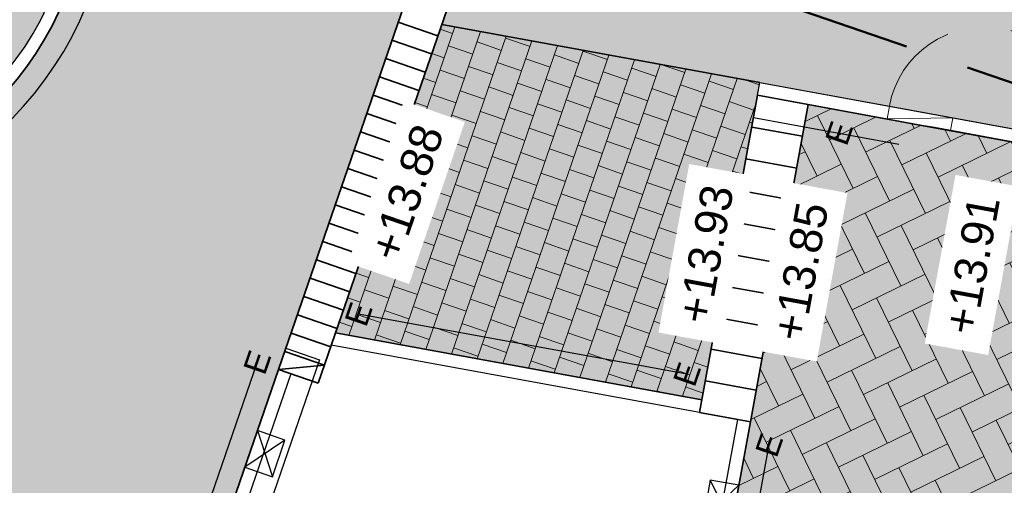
# Model space of a CAD drawing. Header units: metres. Extents: x 131295 to 132236, y 397710 to 398702.
# Tile 82 of 127: x 131585 to 131601, y 398223 to 398230. Entities that reach past the tile are written whole.
import ezdxf
from ezdxf.enums import TextEntityAlignment as Align

# ---------------------------------------------------------------- set-up
doc = ezdxf.new("R2010")
doc.units = ezdxf.units.M
for name, pattern in [('AL-BANDVERLAGING', [5, 1.5, -1, 0, -1, 1.5]), ('AL-BLADSCHEIDING', [13, 5, -1, 0, -1, 5, -1]), ('AL-MATERIAALS', [2, 1, -1])]:
    doc.linetypes.add(name, pattern=pattern)
for name, color, linetype, lineweight in [('N-KO-bandverlaging', 1, 'AL-BANDVERLAGING', 18), ('N-KO-inritband 650x300x200 mm', 110, 'Continuous', 35), ('N-KO-inritband 800x500x180 mm', 110, 'Continuous', 35), ('N-KO-tekst banden', 1, 'Continuous', 18), ('N-KO-trottoirband 180-200x250mm', 3, 'Continuous', 35), ('N-KO-trottoirband achterkant', 8, 'Continuous', 5), ('N-KO-verloopband', 1, 'Continuous', 18), ('N-RI-trottoirkolk', 7, 'Continuous', 25), ("N-VH-arcering 'MAT' grijs 254", 254, 'Continuous', 18), ('N-VH-arcering betontegels halfsteensverband', 8, 'Continuous', 5), ('N-VH-arcering SBS KF keperverband', 8, 'Continuous', 5), ('X-AL-bladscheiding', 4, 'AL-BLADSCHEIDING', 50), ('X-AL-materiaalscheiding', 1, 'AL-MATERIAALS', 18), ('X-AL-planhoogte', 190, 'Continuous', 25)]:
    doc.layers.add(name, color=color, linetype=linetype, lineweight=lineweight)
doc.layers.add("N-VH-arcering 'MAT' kleur 1 (heiderood)", color=7, linetype='Continuous', lineweight=18, true_color=0xd98c8c)
doc.layers.add("N-VH-arcering 'MAT' kleur 5 (roodbruin)", color=7, linetype='Continuous', lineweight=18, true_color=0xc5a6a0)
for name, color, linetype, plot in [('X-AL-contourlijnen', 30, 'Continuous', False), ('X-AL-hulplijn bandenlijnnummers', 30, 'Continuous', False), ('X-AL-hulplijn hoogtetekst', 190, 'Continuous', False)]:
    doc.layers.add(name, color=color, linetype=linetype, plot=plot)
doc.styles.add('CS Annotative', font='arial.ttf')

# ---------------------------------------------------------------- blocks, each defined once
blk = doc.blocks.new('*U79')
for p, q in [((0.5133728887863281, 1.40941416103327), (1.600748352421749, -2.179473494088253)), ((2.627494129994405, 0.6393548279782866), (-0.5133728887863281, -1.40941416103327))]:
    blk.add_line(p, q)
blk.add_lwpolyline([(0.5133728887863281, 1.40941416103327), (-0.5133728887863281, -1.40941416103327), (1.600748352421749, -2.179473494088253), (2.627494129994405, 0.6393548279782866)], close=True)
blk = doc.blocks.new('*U80')
for p, q in [((-0.2951445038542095, -1.470676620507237), (-1.910870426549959, 1.913393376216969)), ((-2.501159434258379, -1.027959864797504), (0.2951445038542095, 1.470676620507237))]:
    blk.add_line(p, q)
blk.add_lwpolyline([(-0.2951445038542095, -1.470676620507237), (0.2951445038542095, 1.470676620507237), (-1.910870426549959, 1.913393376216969), (-2.501159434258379, -1.027959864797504)], close=True)

msp = doc.modelspace()

# ---------------------------------------------------------------- hatches: boundary and pattern name
at = {"layer": "N-VH-arcering 'MAT' grijs 254"}
h = msp.add_hatch(color=256, dxfattribs=at)
h.dxf.hatch_style = 1
edge = h.paths.add_edge_path()
edge.add_line((131604.2964276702, 398306.7382348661), (131599.7013820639, 398308.3168400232))
edge.add_line((131599.7013820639, 398308.3168400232), (131598.5095201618, 398304.8475369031))
edge.add_line((131598.5095201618, 398304.8475369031), (131600.8592730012, 398304.0402909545))
edge.add_line((131600.8592730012, 398304.0402909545), (131601.9276817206, 398303.5853646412))
edge.add_line((131601.9276817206, 398303.5853646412), (131602.5092263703, 398303.1823472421))
edge.add_line((131602.5092263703, 398303.1823472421), (131602.9440610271, 398302.8810016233))
edge.add_line((131602.9440610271, 398302.8810016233), (131603.3288995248, 398302.5057060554))
edge.add_line((131603.3288995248, 398302.5057060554), (131603.7918423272, 398302.0542429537))
edge.add_line((131603.7918423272, 398302.0542429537), (131604.2989439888, 398300.9260825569))
edge.add_line((131604.2989439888, 398300.9260825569), (131604.6015121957, 398299.7532691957))
edge.add_line((131604.6015121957, 398299.7532691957), (131604.4016105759, 398298.339342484))
edge.add_line((131604.4016105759, 398298.339342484), (131604.3989014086, 398298.3281176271))
edge.add_line((131604.3989014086, 398298.3281176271), (131580.9204563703, 398230.4919083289))
edge.add_arc((131579.9754560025, 398230.8189775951), 1.000000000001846, 251.0015136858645, 340.9090119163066, ccw=False)
edge.add_line((131579.6499128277, 398229.8734504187), (131574.3583023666, 398231.6953416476))
edge.add_line((131574.3583023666, 398231.6953416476), (131573.771636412, 398229.9936296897))
edge.add_line((131573.771636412, 398229.9936296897), (131579.8578113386, 398227.8981714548))
edge.add_arc((131581.4204185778, 398232.4367019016), 4.800000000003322, 251.0015136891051, 340.9860701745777)
edge.add_line((131585.9585276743, 398230.8728714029), (131587.4947929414, 398235.3309884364))
edge.add_arc((131587.2111611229, 398235.4287278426), 0.2999999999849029, 340.9860701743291, 430.9860701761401)
edge.add_line((131587.3089005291, 398235.7123596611), (131585.7016535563, 398236.2662162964))
edge.add_line((131585.7016535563, 398236.2662162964), (131587.7668331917, 398242.2591998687))
edge.add_line((131587.7668331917, 398242.2591998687), (131586.1403843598, 398242.8221217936))
edge.add_line((131586.1403843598, 398242.8221217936), (131587.1612208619, 398245.7716220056))
edge.add_line((131587.1612208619, 398245.7716220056), (131588.7837028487, 398245.2100730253))
edge.add_line((131588.7837028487, 398245.2100730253), (131592.7845025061, 398256.8200686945))
edge.add_line((131592.7845025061, 398256.8200686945), (131591.1776277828, 398257.3762159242))
edge.add_line((131591.1776277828, 398257.3762159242), (131592.1253464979, 398260.114457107))
edge.add_line((131592.1253464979, 398260.114457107), (131593.5395382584, 398259.6249983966))
edge.add_line((131593.5395382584, 398259.6249983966), (131593.6828893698, 398260.0409916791))
edge.add_line((131593.6828893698, 398260.0409916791), (131593.9652386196, 398260.8603462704))
edge.add_arc((131613.2522022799, 398254.2140666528), 20.39999999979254, 155.9860701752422, 160.9860701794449, ccw=False)
edge.add_line((131594.6178927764, 398262.5160248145), (131597.3099115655, 398268.558444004))
edge.add_line((131597.3099115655, 398268.558444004), (131596.1397899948, 398268.9616674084))
edge.add_line((131596.1397899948, 398268.9616674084), (131596.798361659, 398270.8644767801))
edge.add_line((131596.798361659, 398270.8644767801), (131595.9478613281, 398271.1588391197))
edge.add_line((131595.9478613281, 398271.1588391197), (131596.9290691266, 398273.9938402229))
edge.add_line((131596.9290691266, 398273.9938402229), (131597.7795694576, 398273.6994778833))
edge.add_line((131597.7795694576, 398273.6994778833), (131599.3302566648, 398278.1798743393))
edge.add_line((131599.3302566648, 398278.1798743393), (131599.7227401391, 398279.3138758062))
edge.add_line((131599.7227401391, 398279.3138758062), (131600.9575696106, 398282.8816653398))
edge.add_line((131600.9575696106, 398282.8816653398), (131600.1070692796, 398283.1760276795))
edge.add_line((131600.1070692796, 398283.1760276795), (131601.0882770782, 398286.0110287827))
edge.add_line((131601.0882770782, 398286.0110287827), (131601.9387774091, 398285.7166664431))
edge.add_line((131601.9387774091, 398285.7166664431), (131602.9280215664, 398288.5748869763))
edge.add_line((131602.9280215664, 398288.5748869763), (131603.3205050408, 398289.7088884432))
edge.add_line((131603.3205050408, 398289.7088884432), (131605.069945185, 398294.7635412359))
edge.add_line((131605.069945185, 398294.7635412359), (131604.219444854, 398295.0579035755))
edge.add_line((131604.219444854, 398295.0579035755), (131606.351309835, 398301.2174954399))
edge.add_arc((131607.2963102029, 398300.8904261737), 1.000000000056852, 70.90901191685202, 160.9090119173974, ccw=False)
edge.add_line((131607.6233794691, 398301.8354265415), (131610.9632836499, 398300.6794693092))
edge.add_arc((131606.1751964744, 398301.0174355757), 4.799999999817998, 355.9624841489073, 417.0169130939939)
edge.add_arc((131606.1751959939, 398301.0174347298), 4.800000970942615, 57.01691377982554, 71.04461871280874)
edge.add_line((131607.7343886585, 398305.5571403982), (131604.2964276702, 398306.7382348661))
h = msp.add_hatch(color=256, dxfattribs=at)
h.dxf.hatch_style = 1
edge = h.paths.add_edge_path()
edge.add_arc((131611.430863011, 398225.5436627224), 1.000000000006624, 79.65226826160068, 169.6522682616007, ccw=False)
edge.add_line((131611.610484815, 398226.5273984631), (131612.7821703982, 398226.3134586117))
edge.add_line((131612.7821703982, 398226.3134586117), (131613.8293740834, 398226.1197675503))
edge.add_line((131613.8293740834, 398226.1197675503), (131614.168502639, 398228.0425657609))
edge.add_line((131614.168502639, 398228.0425657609), (131602.6982103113, 398230.1369438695))
edge.add_arc((131602.8778321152, 398231.1206796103), 1.000000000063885, 161.0669942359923, 259.6522682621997, ccw=False)
edge.add_line((131601.931933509, 398231.4451419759), (131608.2000050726, 398249.7183248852))
edge.add_line((131608.2000050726, 398249.7183248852), (131606.4135850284, 398250.058049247))
edge.add_line((131606.4135850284, 398250.058049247), (131600.0431729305, 398231.4865150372))
edge.add_arc((131599.0972743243, 398231.810977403), 0.999999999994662, 259.6522682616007, 341.0669942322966, ccw=False)
edge.add_line((131598.9176525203, 398230.8272416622), (131592.0843891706, 398232.0749376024))
edge.add_line((131592.0843891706, 398232.0749376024), (131591.5997207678, 398230.668469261))
edge.add_line((131591.5997207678, 398230.668469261), (131592.0251684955, 398230.5218601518))
edge.add_line((131592.0251684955, 398230.5218601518), (131591.8895395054, 398230.1282758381))
edge.add_line((131591.8895395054, 398230.1282758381), (131596.8249366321, 398229.227114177))
edge.add_line((131596.8249366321, 398229.227114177), (131608.2660791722, 398227.1380585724))
edge.add_line((131608.2660791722, 398227.1380585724), (131605.5897142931, 398212.480396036))
edge.add_line((131605.5897142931, 398212.480396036), (131605.4639790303, 398211.7917810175))
edge.add_line((131605.4639790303, 398211.7917810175), (131603.2445683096, 398199.6383963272))
edge.add_line((131603.2445683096, 398199.6383963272), (131603.1188330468, 398198.9497813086))
edge.add_line((131603.1188330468, 398198.9497813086), (131599.8136342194, 398180.8481803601))
edge.add_line((131599.8136342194, 398180.8481803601), (131580.9629174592, 398184.2971932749))
edge.add_line((131580.9629174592, 398184.2971932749), (131580.9989130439, 398184.4939285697))
edge.add_line((131580.9989130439, 398184.4939285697), (131577.1597079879, 398185.1963658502))
edge.add_line((131577.1597079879, 398185.1963658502), (131574.6796128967, 398171.5887932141))
edge.add_line((131574.6796128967, 398171.5887932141), (131574.2877877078, 398169.4389604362))
edge.add_line((131574.2877877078, 398169.4389604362), (131574.197403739, 398168.9430494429))
edge.add_arc((131573.2136101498, 398169.1223541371), 0.999999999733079, 340.83084805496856, 349.6707371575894, ccw=False)
edge.add_line((131574.1581634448, 398168.7939959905), (131571.1959423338, 398160.2728865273))
edge.add_arc((131573.8064940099, 398164.3009158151), 4.79999999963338, 237.0528688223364, 258.6958681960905)
edge.add_line((131572.865613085, 398159.5940332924), (131574.1227174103, 398163.2102128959))
edge.add_arc((131575.0672707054, 398162.8818547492), 0.9999999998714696, 79.67073715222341, 160.8308480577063, ccw=False)
edge.add_line((131575.2465753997, 398163.8656483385), (131581.0582669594, 398162.8064184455))
edge.add_line((131581.0582669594, 398162.8064184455), (131581.746922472, 398162.6809051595))
edge.add_line((131581.746922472, 398162.6809051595), (131590.9945822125, 398160.9954410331))
edge.add_line((131590.9945822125, 398160.9954410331), (131591.6832377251, 398160.8699277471))
edge.add_line((131591.6832377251, 398160.8699277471), (131595.626652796, 398160.1512070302))
edge.add_line((131595.626652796, 398160.1512070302), (131595.6266853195, 398160.1513854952))
edge.add_line((131595.6266853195, 398160.1513854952), (131596.3153430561, 398160.0258844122))
edge.add_line((131596.3153430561, 398160.0258844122), (131605.5629983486, 398158.3403958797))
edge.add_line((131605.5629983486, 398158.3403958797), (131606.2516560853, 398158.2148947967))
edge.add_line((131606.2516560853, 398158.2148947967), (131612.3991652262, 398157.0942731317))
edge.add_line((131612.3991652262, 398157.0942731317), (131612.9439652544, 398160.2037306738))
edge.add_line((131612.9439652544, 398160.2037306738), (131601.2159321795, 398162.3259601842))
edge.add_line((131601.2159321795, 398162.3259601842), (131599.930937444, 398162.5601613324))
edge.add_arc((131600.1102421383, 398163.5439549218), 0.9999999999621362, 169.6522682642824, 259.6707371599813, ccw=False)
edge.add_line((131599.1265063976, 398163.7235767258), (131599.7756530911, 398167.2787620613))
edge.add_line((131599.7756530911, 398167.2787620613), (131603.0809089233, 398166.6763512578))
edge.add_line((131603.0809089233, 398166.6763512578), (131604.0130968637, 398171.7749451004))
edge.add_line((131604.0130968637, 398171.7749451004), (131600.7068579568, 398172.3786969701))
edge.add_line((131600.7068579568, 398172.3786969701), (131602.8551521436, 398184.1442717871))
edge.add_line((131602.8551521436, 398184.1442717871), (131606.1292799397, 398183.5463837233))
edge.add_line((131606.1292799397, 398183.5463837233), (131606.8878857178, 398187.6773079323))
edge.add_line((131606.8878857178, 398187.6773079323), (131603.6095637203, 398188.2759618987))
edge.add_line((131603.6095637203, 398188.2759618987), (131605.7469888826, 398199.9820102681))
edge.add_line((131605.7469888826, 398199.9820102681), (131608.9980150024, 398199.3883407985))
edge.add_line((131608.9980150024, 398199.3883407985), (131609.7549589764, 398203.5195684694))
edge.add_line((131609.7549589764, 398203.5195684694), (131606.5014004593, 398204.1137003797))
edge.add_line((131606.5014004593, 398204.1137003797), (131608.6487622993, 398215.8741690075))
edge.add_line((131608.6487622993, 398215.8741690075), (131611.8692342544, 398215.28607903))
edge.add_line((131611.8692342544, 398215.28607903), (131612.6170007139, 398219.4189826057))
edge.add_line((131612.6170007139, 398219.4189826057), (131609.403173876, 398220.0058591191))
edge.add_line((131609.403173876, 398220.0058591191), (131610.4471272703, 398225.7232845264))
h.paths.add_polyline_path([(131599.272, 398179), (131597.566, 398169.652), (131592.768, 398170.528), (131587.149, 398171.553), (131587.126, 398171.426), (131587.034, 398171.443), (131578.887, 398172.929), (131579.498, 398176.214), (131579.341, 398176.243), (131579.877, 398179.24), (131579.995, 398179.237), (131580.633, 398182.494), (131588.894, 398181.016), (131588.8560251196, 398180.7991434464), (131594.558, 398179.784), (131594.5740701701, 398179.8723859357)], flags=16)
h.paths.add_polyline_path([(131579.5873844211, 398182.6845722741), (131577.843995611, 398173.1190963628), (131576.822120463, 398173.3053417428), (131578.5655092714, 398182.8708176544)], flags=16)
h.paths.add_polyline_path([(131581.4159669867, 398170.6249699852), (131580.5886038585, 398166.0854650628), (131575.6696359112, 398166.9819885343), (131576.4969990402, 398171.5214934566)], flags=16)
h.paths.add_polyline_path([(131589.4338847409, 398169.1636367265), (131588.6065216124, 398164.6241318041), (131583.8351227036, 398165.4937595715), (131584.662485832, 398170.0332644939)], flags=16)
h.paths.add_polyline_path([(131597.4145483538, 398167.7090933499), (131596.5857219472, 398163.1698551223), (131591.8530404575, 398164.032426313), (131592.680403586, 398168.5719312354)], flags=16)
h = msp.add_hatch(color=256, dxfattribs=at)
h.dxf.hatch_style = 1
h.paths.add_polyline_path([(131596.7890122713, 398229.0303670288), (131596.8249366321, 398229.227114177), (131591.8895395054, 398230.1282758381), (131590.241736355, 398225.3464849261), (131595.9268276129, 398224.3084354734)])
at = {"layer": "N-VH-arcering 'MAT' kleur 1 (heiderood)"}
h = msp.add_hatch(color=256, dxfattribs=at)
h.dxf.hatch_style = 1
edge = h.paths.add_edge_path()
edge.add_line((131589.3581053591, 398224.777360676), (131591.4106328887, 398230.7336288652))
edge.add_line((131591.4106328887, 398230.7336288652), (131592.0689898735, 398232.644127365))
edge.add_line((131592.0689898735, 398232.644127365), (131587.3417928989, 398234.2731174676))
edge.add_line((131587.3417928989, 398234.2731174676), (131586.1476155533, 398230.8077117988))
edge.add_arc((131581.4204185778, 398232.4367019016), 5.000000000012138, 251.00151368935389, 340.98607017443, ccw=False)
edge.add_line((131579.7927027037, 398227.7090660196), (131579.1083753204, 398227.9446786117))
edge.add_line((131579.1083753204, 398227.9446786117), (131576.8254769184, 398221.3140911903))
edge.add_line((131576.8254769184, 398221.3140911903), (131577.5072115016, 398221.079075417))
edge.add_arc((131575.8776616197, 398216.3520713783), 4.999999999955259, -19.013929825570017, 70.97928525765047, ccw=False)
edge.add_line((131580.6048585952, 398214.7230812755), (131585.3320555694, 398213.0940911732))
edge.add_line((131585.3320555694, 398213.0940911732), (131589.3581053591, 398224.777360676))
at = {"layer": "N-VH-arcering 'MAT' kleur 5 (roodbruin)"}
h = msp.add_hatch(color=256, dxfattribs=at)
h.dxf.hatch_style = 1
edge = h.paths.add_edge_path()
edge.add_line((131603.4787111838, 398227.8088847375), (131601.2077760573, 398228.2235382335))
edge.add_line((131601.2077760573, 398228.2235382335), (131601.0110289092, 398228.2594625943))
edge.add_line((131601.0110289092, 398228.2594625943), (131599.5354252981, 398228.5288953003))
edge.add_line((131599.5354252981, 398228.5288953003), (131599.3386781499, 398228.5648196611))
edge.add_line((131599.3386781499, 398228.5648196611), (131597.5760008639, 398228.8866695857))
edge.add_line((131597.5760008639, 398228.8866695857), (131596.6778918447, 398223.9679908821))
edge.add_line((131596.6778918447, 398223.9679908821), (131596.2197785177, 398221.459039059))
edge.add_line((131596.2197785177, 398221.459039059), (131590.4718807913, 398189.9794953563))
edge.add_line((131590.4718807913, 398189.9794953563), (131590.4539186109, 398189.8811217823))
edge.add_arc((131588.4864471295, 398190.2403653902), 2.000000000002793, 259.6307525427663, 349.65226826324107, ccw=False)
edge.add_line((131588.1264647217, 398188.2730289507), (131582.6861987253, 398189.268486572))
edge.add_line((131582.6861987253, 398189.268486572), (131582.6857327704, 398189.2683017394))
edge.add_line((131582.6857327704, 398189.2683017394), (131581.7858494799, 398184.3499459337))
edge.add_line((131581.7858494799, 398184.3499459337), (131592.2457825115, 398182.4361489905))
edge.add_line((131592.2457825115, 398182.4361489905), (131592.442516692, 398182.4001536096))
edge.add_line((131592.442516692, 398182.4001536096), (131593.9180230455, 398182.1301882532))
edge.add_line((131593.9180230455, 398182.1301882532), (131594.114757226, 398182.0941928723))
edge.add_line((131594.114757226, 398182.0941928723), (131595.0984407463, 398181.9142850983))
edge.add_line((131595.0984407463, 398181.9142850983), (131598.4931254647, 398200.5059739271))
edge.add_line((131598.4931254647, 398200.5059739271), (131600.7125051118, 398212.6593642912))
edge.add_line((131600.7125051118, 398212.6593642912), (131603.4787111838, 398227.8088847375))
at = {"layer": 'N-VH-arcering betontegels halfsteensverband'}
h = msp.add_hatch(dxfattribs=at)
h.set_pattern_fill('CS-TEGEL HALFSTV', color=256, scale=6.67, angle=89.96729561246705)
h.set_pattern_definition([(160.986070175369, (26375.62930064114, 79453.50666762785), (-0.4435570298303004, -0.05879805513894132), [0.4001999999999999, -0.4001999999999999]), (250.986070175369, (26375.62930064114, 79453.50666762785), (0.3783648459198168, -0.1303843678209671), [])])
h.paths.add_polyline_path([(131596.7890122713, 398229.0303670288), (131596.8249366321, 398229.227114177), (131591.8895395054, 398230.1282758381), (131590.241736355, 398225.3464849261), (131595.9268276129, 398224.3084354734)])
at = {"layer": 'N-VH-arcering SBS KF keperverband'}
h = msp.add_hatch(dxfattribs=at)
h.set_pattern_fill('CS-KF KEPERV', color=256, scale=20)
h.set_pattern_definition([(116.018774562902, (26375.62930064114, 79453.50666762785), (-0.5616727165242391, 0.1931935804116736), [1.26, -0.42]), (206.018774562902, (26375.44506107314, 79453.8841007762), (0.561672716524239, -0.1931935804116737), [1.26, -0.42])])
edge = h.paths.add_edge_path()
edge.add_line((131603.4787111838, 398227.8088847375), (131601.2077760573, 398228.2235382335))
edge.add_line((131601.2077760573, 398228.2235382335), (131601.0110289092, 398228.2594625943))
edge.add_line((131601.0110289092, 398228.2594625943), (131599.5354252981, 398228.5288953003))
edge.add_line((131599.5354252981, 398228.5288953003), (131599.3386781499, 398228.5648196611))
edge.add_line((131599.3386781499, 398228.5648196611), (131597.5760008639, 398228.8866695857))
edge.add_line((131597.5760008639, 398228.8866695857), (131596.6778918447, 398223.9679908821))
edge.add_line((131596.6778918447, 398223.9679908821), (131596.2197785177, 398221.459039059))
edge.add_line((131596.2197785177, 398221.459039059), (131590.4718807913, 398189.9794953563))
edge.add_line((131590.4718807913, 398189.9794953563), (131590.4539186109, 398189.8811217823))
edge.add_arc((131588.4864471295, 398190.2403653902), 2.000000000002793, 259.6307525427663, 349.65226826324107, ccw=False)
edge.add_line((131588.1264647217, 398188.2730289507), (131582.6861987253, 398189.268486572))
edge.add_line((131582.6861987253, 398189.268486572), (131582.6857327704, 398189.2683017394))
edge.add_line((131582.6857327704, 398189.2683017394), (131581.7858494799, 398184.3499459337))
edge.add_line((131581.7858494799, 398184.3499459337), (131592.2457825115, 398182.4361489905))
edge.add_line((131592.2457825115, 398182.4361489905), (131592.442516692, 398182.4001536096))
edge.add_line((131592.442516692, 398182.4001536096), (131593.9180230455, 398182.1301882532))
edge.add_line((131593.9180230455, 398182.1301882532), (131594.114757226, 398182.0941928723))
edge.add_line((131594.114757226, 398182.0941928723), (131595.0984407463, 398181.9142850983))
edge.add_line((131595.0984407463, 398181.9142850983), (131598.4931254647, 398200.5059739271))
edge.add_line((131598.4931254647, 398200.5059739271), (131600.7125051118, 398212.6593642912))
edge.add_line((131600.7125051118, 398212.6593642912), (131603.4787111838, 398227.8088847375))

# ---------------------------------------------------------------- linework, layer by layer
at = {"layer": 'N-KO-bandverlaging', "flags": 128}
msp.add_lwpolyline([(131598.8335478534, 398228.8603588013, -0.9999999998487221), (131601.7847550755, 398228.3214933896)], format="xyb", dxfattribs=at)
at = {"layer": 'N-KO-inritband 650x300x200 mm', "flags": 128}
for points in [[(131591.4106328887, 398230.7336288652), (131589.3581053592, 398224.777360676)], [(131592.0251684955, 398230.5218601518), (131589.972640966, 398224.5655919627)], [(131591.2151540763, 398230.1663652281), (131591.8296896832, 398229.9545965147)], [(131591.1174146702, 398229.8827334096), (131591.731950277, 398229.6709646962)], [(131591.019675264, 398229.599101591), (131591.6342108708, 398229.3873328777)], [(131590.9219358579, 398229.3154697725), (131591.5364714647, 398229.1037010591)], [(131590.8241964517, 398229.031837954), (131591.4387320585, 398228.8200692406)], [(131590.7264570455, 398228.7482061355), (131591.3409926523, 398228.5364374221)], [(131590.6287176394, 398228.4645743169), (131591.2432532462, 398228.2528056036)], [(131590.5309782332, 398228.1809424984), (131591.14551384, 398227.969173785)], [(131590.433238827, 398227.8973106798), (131591.0477744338, 398227.6855419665)], [(131590.3354994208, 398227.6136788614), (131590.9500350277, 398227.401910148)], [(131590.2377600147, 398227.3300470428), (131590.8522956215, 398227.1182783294)], [(131590.1400206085, 398227.0464152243), (131590.7545562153, 398226.8346465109)], [(131590.0422812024, 398226.7627834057), (131590.6568168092, 398226.5510146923)], [(131589.9445417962, 398226.4791515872), (131590.559077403, 398226.2673828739)], [(131589.84680239, 398226.1955197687), (131590.4613379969, 398225.9837510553)], [(131589.7490629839, 398225.9118879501), (131590.3635985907, 398225.7001192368)], [(131589.6513235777, 398225.6282561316), (131590.2658591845, 398225.4164874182)], [(131589.5535841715, 398225.3446243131), (131590.1681197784, 398225.1328555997)], [(131589.4558447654, 398225.0609924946), (131590.0703803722, 398224.8492237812)], [(131589.3581053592, 398224.777360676), (131590.0703803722, 398224.8492237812)], [(131589.3581053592, 398224.777360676), (131589.972640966, 398224.5655919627)]]:
    msp.add_lwpolyline(points, dxfattribs=at)
at = {"layer": 'N-KO-inritband 800x500x180 mm', "flags": 128}
for points in [[(131595.8909032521, 398224.1116883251), (131596.7890122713, 398229.0303670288)], [(131596.7890122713, 398229.0303670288), (131597.5760008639, 398228.8866695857)], [(131596.6778918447, 398223.9679908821), (131597.5760008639, 398228.8866695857)], [(131596.6992013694, 398228.5384991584), (131597.486189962, 398228.3948017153)], [(131596.6093904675, 398228.0466312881), (131597.3963790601, 398227.902933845)], [(131596.5195795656, 398227.5547634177), (131597.3065681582, 398227.4110659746)], [(131596.4297686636, 398227.0628955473), (131597.2167572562, 398226.9191981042)], [(131596.3399577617, 398226.571027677), (131597.1269463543, 398226.4273302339)], [(131596.2501468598, 398226.0791598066), (131597.0371354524, 398225.9354623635)], [(131596.1603359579, 398225.5872919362), (131596.9473245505, 398225.4435944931)], [(131596.070525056, 398225.0954240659), (131596.8575136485, 398224.9517266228)], [(131595.9807141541, 398224.6035561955), (131596.7677027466, 398224.4598587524)], [(131595.8909032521, 398224.1116883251), (131596.6778918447, 398223.9679908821)]]:
    msp.add_lwpolyline(points, dxfattribs=at)
at = {"layer": 'N-KO-trottoirband 180-200x250mm'}
for points in [[(131573.706527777, 398229.8045242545), (131579.7927027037, 398227.7090660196, 0.4141346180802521), (131586.1476155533, 398230.8077117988), (131587.6838808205, 398235.2658288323, 0.4142135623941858), (131587.3740601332, 398235.9014475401), (131586.1922608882, 398236.3086950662, -0.4142135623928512), (131586.0373505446, 398236.6265044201), (131587.8296828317, 398241.8277071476, -0.4145323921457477), (131588.1477493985, 398241.9825286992), (131589.3287322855, 398241.5741238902, 0.4142854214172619), (131589.9644669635, 398241.8839045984), (131590.7463822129, 398244.1529591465, 0.4142135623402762), (131590.4365615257, 398244.7885778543), (131589.2547622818, 398245.19582538, -0.4142135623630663), (131589.0998519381, 398245.5136347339), (131592.8465291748, 398256.3861877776, -0.4142135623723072), (131593.1643385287, 398256.5410981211), (131594.3461377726, 398256.1338505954, 0.4142135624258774), (131594.9817564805, 398256.4436712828), (131595.6913055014, 398258.5027249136, 0.4142135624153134), (131595.3814848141, 398259.1383436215), (131594.2469575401, 398259.5293012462)], [(131605.3929671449, 398212.5163203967), (131607.9885022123, 398226.7313018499, 0.4142135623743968), (131607.7874737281, 398227.0221412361), (131599.3386781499, 398228.5648196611), (131596.7890122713, 398229.0303670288)]]:
    msp.add_lwpolyline(points, format="xyb", dxfattribs=at)
for points in [[(131595.9268276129, 398224.3084354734), (131590.241736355, 398225.3464849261)], [(131589.3581053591, 398224.777360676), (131577.6863141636, 398190.906770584)], [(131596.2197785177, 398221.459039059), (131596.6778918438, 398223.9679908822)]]:
    msp.add_lwpolyline(points, dxfattribs=at)
at = {"layer": 'N-KO-trottoirband achterkant'}
msp.add_lwpolyline([(131573.706527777, 398229.8045242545), (131573.771636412, 398229.9936296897), (131579.8578113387, 398227.8981714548, 0.4141346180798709), (131585.9585276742, 398230.8728714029), (131587.4947929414, 398235.3309884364, 0.4142135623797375), (131587.3089005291, 398235.7123596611), (131585.7016535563, 398236.2662162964), (131587.7873637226, 398242.3187778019), (131589.3940078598, 398241.7631717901, 0.4142135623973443), (131589.7753790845, 398241.9490642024), (131590.5572943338, 398244.2181187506, 0.4142135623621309), (131590.3714019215, 398244.5994899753), (131588.7641549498, 398245.1533466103), (131592.804050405, 398256.8767951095), (131594.4112973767, 398256.3229384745, 0.4142135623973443), (131594.7926686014, 398256.5088308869), (131595.5022176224, 398258.5678845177, 0.4142135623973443), (131595.31632521, 398258.9492557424), (131594.1817979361, 398259.3402133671)], format="xyb", dxfattribs=at)
for points in [[(131596.7890122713, 398229.0303670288), (131596.7890122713, 398229.0303670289), (131596.8249366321, 398229.227114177), (131599.3746025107, 398228.7615668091), (131608.2660791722, 398227.1380585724), (131605.5897142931, 398212.480396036)], [(131595.9268276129, 398224.3084354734), (131595.8909032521, 398224.1116883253), (131590.175824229, 398225.1552132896), (131590.241736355, 398225.3464849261)], [(131589.3581053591, 398224.777360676), (131589.5471932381, 398224.7122010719), (131577.8754020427, 398190.8416109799), (131577.6863141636, 398190.906770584)], [(131596.0230313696, 398221.4949634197), (131596.4811446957, 398224.003915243), (131596.6778918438, 398223.9679908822)]]:
    msp.add_lwpolyline(points, dxfattribs=at)
at = {"layer": 'N-KO-verloopband', "flags": 128}
msp.add_lwpolyline([(131599.7813592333, 398228.4839898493), (131599.8172835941, 398228.6807369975), (131598.7976234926, 398228.6636116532), (131598.8335478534, 398228.8603588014)], dxfattribs=at)
at = {"layer": 'X-AL-bladscheiding', "flags": 128}
msp.add_lwpolyline([(131550.493298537, 398246.5061449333), (131658.2945423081, 398209.4267076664)], dxfattribs=at)
at = {"layer": 'X-AL-contourlijnen', "flags": 128}
for points in [[(131604.3989014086, 398298.3281176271), (131580.9204563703, 398230.4919083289, -0.4137407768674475), (131579.6499128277, 398229.8734504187), (131574.3583023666, 398231.6953416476), (131573.771636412, 398229.9936296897), (131579.8578113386, 398227.8981714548, 0.4141346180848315), (131585.9585276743, 398230.8728714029), (131587.4947929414, 398235.3309884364, 0.4142135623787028), (131587.3089005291, 398235.7123596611), (131585.7016535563, 398236.2662162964), (131587.7668331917, 398242.2591998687)], [(131606.4135850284, 398250.058049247), (131600.0431729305, 398231.4865150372, -0.3709767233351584), (131598.9176525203, 398230.8272416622), (131592.0843891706, 398232.0749376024), (131591.5997207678, 398230.668469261), (131592.0251684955, 398230.5218601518), (131591.8895395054, 398230.1282758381), (131596.8249366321, 398229.227114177), (131608.2660791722, 398227.1380585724), (131605.5897142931, 398212.480396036), (131605.4639790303, 398211.7917810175), (131603.2445683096, 398199.6383963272), (131603.1188330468, 398198.9497813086), (131599.8136342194, 398180.8481803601), (131580.9629174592, 398184.2971932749), (131580.9989130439, 398184.4939285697), (131577.1597079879, 398185.1963658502), (131574.6796128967, 398171.5887932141), (131574.2877877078, 398169.4389604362)]]:
    msp.add_lwpolyline(points, format="xyb", dxfattribs=at)
for points in [[(131589.3581053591, 398224.777360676), (131591.4106328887, 398230.7336288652), (131592.0689898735, 398232.644127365), (131587.3417928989, 398234.2731174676), (131586.1476155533, 398230.8077117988, -0.4141346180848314), (131579.7927027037, 398227.7090660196), (131579.1083753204, 398227.9446786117), (131576.8254769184, 398221.3140911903), (131577.5072115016, 398221.079075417, -0.4141788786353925), (131580.6048585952, 398214.7230812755), (131585.3320555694, 398213.0940911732)], [(131603.4787111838, 398227.8088847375), (131601.2077760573, 398228.2235382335), (131601.0110289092, 398228.2594625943), (131599.5354252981, 398228.5288953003), (131599.3386781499, 398228.5648196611), (131597.5760008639, 398228.8866695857), (131596.6778918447, 398223.9679908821), (131596.2197785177, 398221.459039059), (131590.4718807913, 398189.9794953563), (131590.4539186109, 398189.8811217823, -0.4143235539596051), (131588.1264647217, 398188.2730289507), (131582.6861987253, 398189.268486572), (131582.6857327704, 398189.2683017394), (131581.7858494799, 398184.3499459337), (131592.2457825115, 398182.4361489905), (131592.442516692, 398182.4001536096), (131593.9180230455, 398182.1301882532), (131594.114757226, 398182.0941928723), (131595.0984407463, 398181.9142850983), (131598.4931254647, 398200.5059739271), (131600.7125051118, 398212.6593642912)]]:
    msp.add_lwpolyline(points, format="xyb", close=True, dxfattribs=at)
msp.add_lwpolyline([(131596.7890122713, 398229.0303670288), (131596.8249366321, 398229.227114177), (131591.8895395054, 398230.1282758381), (131590.241736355, 398225.3464849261), (131595.9268276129, 398224.3084354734)], close=True, dxfattribs=at)
msp.add_lwpolyline([(131596.0230313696, 398221.4949634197), (131596.4811446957, 398224.003915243), (131595.8909032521, 398224.1116883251), (131590.175824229, 398225.1552132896), (131589.972640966, 398224.5655919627), (131589.5471932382, 398224.712201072), (131577.8754020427, 398190.84161098)], dxfattribs=at)
at = {"layer": 'X-AL-hulplijn bandenlijnnummers'}
msp.add_lwpolyline([(131573.8762458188, 398229.3759267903), (131579.6787625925, 398227.3781315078, 0.414134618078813), (131586.4785193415, 398230.6936824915), (131588.0147846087, 398235.1517995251, 0.4142135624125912), (131587.4880894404, 398236.2323513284), (131586.4008341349, 398236.6070190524), (131588.1279713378, 398241.6190309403), (131589.2143428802, 398241.2433444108, 0.4142854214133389), (131590.2953707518, 398241.7698752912), (131591.0772860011, 398244.0389298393, 0.4142135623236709), (131590.5505908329, 398245.1194816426), (131589.4633355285, 398245.4941493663), (131593.144853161, 398256.1776145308), (131594.2321084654, 398255.8029468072, 0.4142135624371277), (131595.3126602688, 398256.3296419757), (131596.0222092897, 398258.3886956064, 0.4142135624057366), (131595.4955141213, 398259.4692474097), (131594.6446186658, 398259.7624656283)], format="xyb", dxfattribs=at)
for points in [[(131596.7261446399, 398228.6860595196), (131598.9806897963, 398228.2743986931)], [(131595.6945745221, 398224.7066295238), (131590.5997247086, 398225.6369058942)], [(131589.0272015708, 398224.8913899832), (131577.4531497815, 398191.3044317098)], [(131596.6179725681, 398221.6912921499), (131596.968312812, 398223.6100025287)]]:
    msp.add_lwpolyline(points, dxfattribs=at)
at = {"layer": 'X-AL-hulplijn hoogtetekst'}
for points in [[(131589.4721346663, 398225.1082644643), (131589.9921263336, 398224.929075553), (131578.0922765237, 398190.3966778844), (131577.5722848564, 398190.5758667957)], [(131589.0272015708, 398224.8913899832), (131577.3554103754, 398191.0207998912)]]:
    msp.add_lwpolyline(points, dxfattribs=at)
at = {"layer": 'X-AL-materiaalscheiding', "flags": 128}
msp.add_lwpolyline([(131596.8249366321, 398229.227114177), (131591.8895395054, 398230.1282758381)], dxfattribs=at)

# ---------------------------------------------------------------- block references
at = {"layer": 'N-RI-trottoirkolk', "xscale": 0.2, "yscale": 0.2, "zscale": 0.2, "rotation": 1}
for name, p in [('*U79', (131588.9345679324, 398223.5482894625)), ('*U80', (131596.444383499, 398222.6891344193))]:
    msp.add_blockref(name, p, dxfattribs=at)

# ---------------------------------------------------------------- texts
at = {"layer": 'N-KO-tekst banden', "style": 'CS Annotative'}
for p in [(131598.0557177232, 398228.4432907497), (131590.5997247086, 398225.6369058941), (131589.0272015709, 398224.8913899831), (131595.6945745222, 398224.7066295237), (131596.968312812, 398223.6100025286)]:
    msp.add_text('E', height=0.3599999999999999, rotation=71.0187745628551, dxfattribs=at).set_placement(p, align=Align.MIDDLE)

# ---------------------------------------------------------------- next in the draw order: texts
at = {"layer": 'X-AL-planhoogte', "attachment_point": 5, "style": 'CS Annotative', "bg_fill": 2}
for s, insert, char_height, rotation in [('+13.88', (131591.3460950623, 398227.5231817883), 0.4999999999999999, 70.98607017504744), ('+13.93', (131595.985987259, 398226.568043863), 0.4999999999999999, 79.65226827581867), ('+13.85', (131597.4570213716, 398226.299445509), 0.5, 79.65226826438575), ('+13.91', (131600.116475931, 398226.3991476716), 0.5, 79.65226826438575)]:
    msp.add_mtext(s, dxfattribs=dict(at, insert=insert, char_height=char_height, rotation=rotation))

doc.saveas('drawing.dxf')
